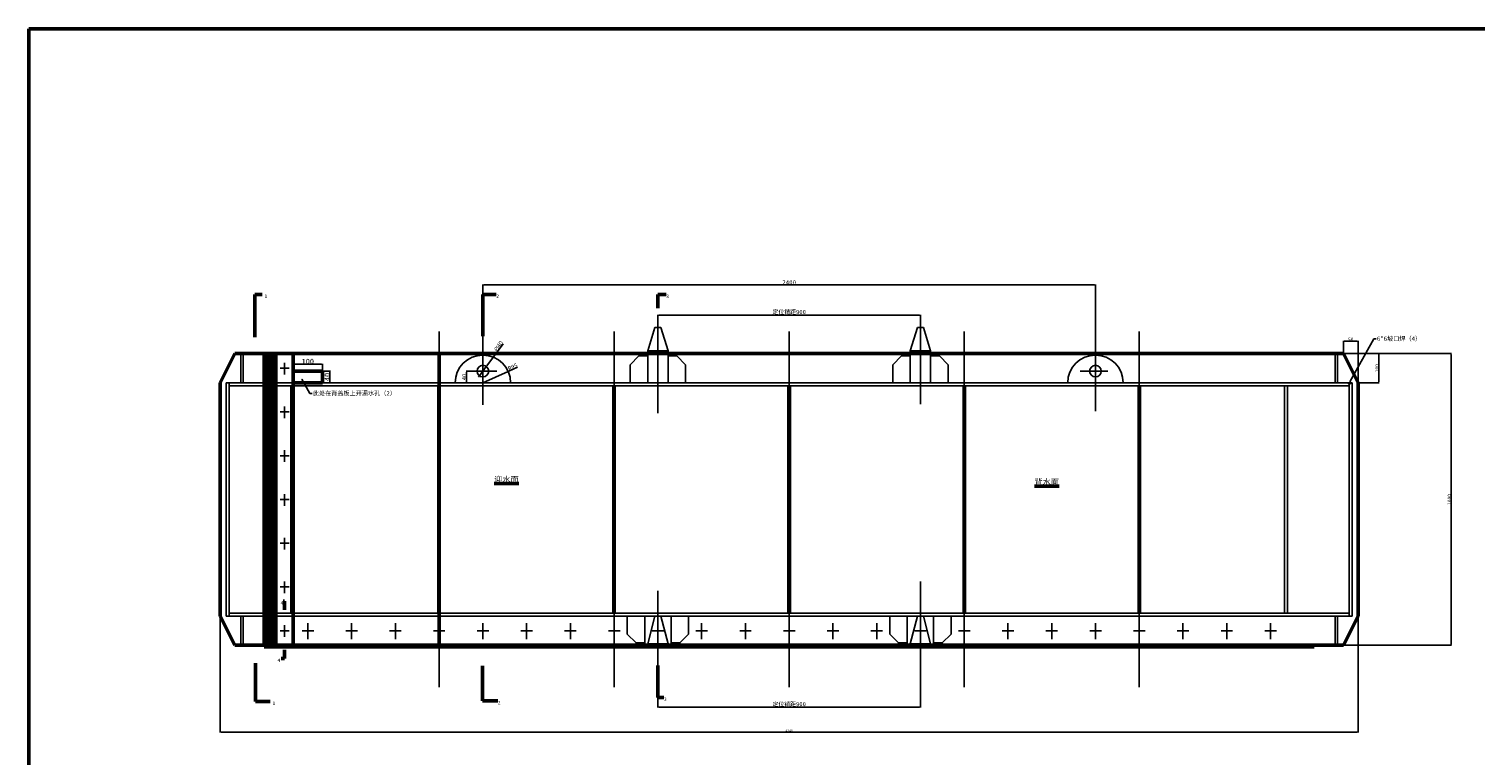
# Model space of a CAD drawing. Header units: millimetres. Extents: x 5419 to 25931, y -1907 to 3833.
# Tile 4 of 10: x 5419 to 10376, y 1343 to 3833. Entities that reach past the tile are written whole.
import ezdxf
from ezdxf import colors
from ezdxf.entities.mleader import LeaderData, LeaderLine
from ezdxf.math import Vec2, Vec3

# ---------------------------------------------------------------- set-up
doc = ezdxf.new("R2010")
doc.units = ezdxf.units.MM
doc.dimstyles.new('ISO-25', dxfattribs={"dimtxt": 3, "dimasz": 3, "dimexe": 1.25, "dimexo": 0.625, "dimtad": 1, "dimtxsty": 'Standard', "dimcen": 2.5, "dimadec": 0, "dimazin": 0, "dimtfac": 1, "dimtmove": 0, "dimatfit": 3, "dimfxl": 1, "dimarcsym": 0})

# ---------------------------------------------------------------- blocks, each defined once
blk = doc.blocks.new('*D9')
at = {"color": 0, "lineweight": -2}
for p, q in [((9925.7, 2719.7), (10295.8, 2719.7)), ((10294.6, 2716.7), (10294.6, 1722.7)), ((9925.7, 1719.7), (10295.8, 1719.7))]:
    blk.add_line(p, q, dxfattribs=at)
at = {"color": 0, "lineweight": 50}
for points in [[(10294.1, 2716.7), (10295.1, 2716.7), (10294.6, 2719.7)], [(10294.1, 1722.7), (10295.1, 1722.7), (10294.6, 1719.7)]]:
    blk.add_solid(points, dxfattribs=at)
at = {"layer": 'Defpoints', "color": 0, "lineweight": 50}
for p in [(9925.1, 2719.7), (9925.1, 1719.7), (10294.6, 1719.7)]:
    blk.add_point(p, dxfattribs=at)
at = {"color": 0, "lineweight": 13, "insert": (10288, 2219.7), "char_height": 3, "attachment_point": 5, "rotation": 90}
blk.add_mtext('{\\H4x;1000}', dxfattribs=at)
blk = doc.blocks.new('*D10')
at = {"color": 0, "lineweight": -2}
for p, q in [((9926.3, 2719.7), (10047.7, 2719.7)), ((10046.4, 2716.7), (10046.4, 2622.7)), ((9975.7, 2619.7), (10047.7, 2619.7))]:
    blk.add_line(p, q, dxfattribs=at)
at = {"color": 0, "lineweight": 50}
for points in [[(10045.9, 2716.7), (10046.9, 2716.7), (10046.4, 2719.7)], [(10045.9, 2622.7), (10046.9, 2622.7), (10046.4, 2619.7)]]:
    blk.add_solid(points, dxfattribs=at)
at = {"layer": 'Defpoints', "color": 0, "lineweight": 50}
for p in [(9925.7, 2719.7), (9975.1, 2619.7), (10046.4, 2619.7)]:
    blk.add_point(p, dxfattribs=at)
at = {"color": 0, "lineweight": 13, "insert": (10039.8, 2669.7), "char_height": 3, "attachment_point": 5, "rotation": 90}
blk.add_mtext('{\\H4x;100}', dxfattribs=at)
blk = doc.blocks.new('*D11')
at = {"color": 0, "lineweight": -2}
for p, q in [((9925.1, 2720.3), (9925.1, 2763.5)), ((9928.1, 2762.3), (9972.1, 2762.3)), ((9975.1, 2620.3), (9975.1, 2763.5))]:
    blk.add_line(p, q, dxfattribs=at)
at = {"color": 0, "lineweight": 50}
for points in [[(9928.1, 2762.8), (9928.1, 2761.8), (9925.1, 2762.3)], [(9972.1, 2762.8), (9972.1, 2761.8), (9975.1, 2762.3)]]:
    blk.add_solid(points, dxfattribs=at)
at = {"layer": 'Defpoints', "color": 0, "lineweight": 50}
for p in [(9975.1, 2762.3), (9925.1, 2719.7), (9975.1, 2619.7)]:
    blk.add_point(p, dxfattribs=at)
at = {"color": 0, "lineweight": 13, "insert": (9950.1, 2768.9), "char_height": 3, "attachment_point": 5}
blk.add_mtext('{\\H4x;50}', dxfattribs=at)
blk = doc.blocks.new('*D43')
at = {"color": 0, "lineweight": -2}
for p, q in [((7575.1, 2730.3), (7575.1, 2853.1)), ((7578.1, 2851.9), (8472.1, 2851.9)), ((8475.1, 2730.3), (8475.1, 2853.1))]:
    blk.add_line(p, q, dxfattribs=at)
at = {"color": 0, "lineweight": 50}
for points in [[(7578.1, 2852.4), (7578.1, 2851.4), (7575.1, 2851.9)], [(8472.1, 2852.4), (8472.1, 2851.4), (8475.1, 2851.9)]]:
    blk.add_solid(points, dxfattribs=at)
at = {"layer": 'Defpoints', "color": 0, "lineweight": 50}
for p in [(8475.1, 2851.9), (7575.1, 2729.7), (8475.1, 2729.7)]:
    blk.add_point(p, dxfattribs=at)
at = {"color": 0, "lineweight": 13, "insert": (8025.1, 2861.8), "char_height": 3, "attachment_point": 5}
blk.add_mtext('{\\H4.8x;定位销距900}', dxfattribs=at)
blk = doc.blocks.new('*D44')
at = {"color": 0, "lineweight": -2}
for p, q in [((6975.1, 2715.3), (6975.1, 2956.8)), ((6978.1, 2955.6), (9072.1, 2955.6)), ((9075.1, 2715.3), (9075.1, 2956.8))]:
    blk.add_line(p, q, dxfattribs=at)
at = {"color": 0, "lineweight": 50}
for points in [[(6978.1, 2956.1), (6978.1, 2955.1), (6975.1, 2955.6)], [(9072.1, 2956.1), (9072.1, 2955.1), (9075.1, 2955.6)]]:
    blk.add_solid(points, dxfattribs=at)
at = {"layer": 'Defpoints', "color": 0, "lineweight": 50}
for p in [(9075.1, 2955.6), (6975.1, 2714.7), (9075.1, 2714.7)]:
    blk.add_point(p, dxfattribs=at)
at = {"color": 0, "lineweight": 13, "insert": (8025.1, 2963.7), "char_height": 15, "attachment_point": 5}
blk.add_mtext('2400', dxfattribs=at)
blk = doc.blocks.new('*D45')
at = {"color": 0, "lineweight": -2}
for p, q in [((7044.5, 2753.6), (6988.8, 2678.2)), ((6961.4, 2641.2), (6959.6, 2638.7)), ((6963.2, 2643.6), (6987, 2675.7))]:
    blk.add_line(p, q, dxfattribs=at)
at = {"color": 0, "lineweight": 50}
for points in [[(6988.4, 2678.4), (6989.2, 2677.9), (6987, 2675.7)], [(6961, 2641.5), (6961.8, 2640.9), (6963.2, 2643.6)]]:
    blk.add_solid(points, dxfattribs=at)
at = {"layer": 'Defpoints', "color": 0, "lineweight": 50}
for p in [(6963.2, 2643.6), (6987, 2675.7)]:
    blk.add_point(p, dxfattribs=at)
at = {"color": 0, "lineweight": 13, "insert": (7028.8, 2745.6), "char_height": 3, "attachment_point": 5, "rotation": 53.5353}
blk.add_mtext('{\\fMS PGothic|b0|i0|c128|p34;\\H4.8x;∅40}', dxfattribs=at)
blk = doc.blocks.new('*D46')
at = {"color": 0, "lineweight": -2}
for p, q in [((6975.1, 2619.7), (7061.6, 2658.9)), ((7094.4, 2673.8), (7064.3, 2660.1))]:
    blk.add_line(p, q, dxfattribs=at)
at = {"color": 0, "lineweight": 50}
blk.add_solid([(7064.1, 2660.6), (7064.5, 2659.7), (7061.6, 2658.9)], dxfattribs=at)
at = {"layer": 'Defpoints', "color": 0, "lineweight": 50}
for p in [(7061.6, 2658.9), (6975.1, 2619.7)]:
    blk.add_point(p, dxfattribs=at)
at = {"color": 0, "lineweight": 13, "insert": (7077.5, 2674.7), "char_height": 3, "attachment_point": 5, "rotation": 24.4003}
blk.add_mtext('{\\H4.8x;R95}', dxfattribs=at)
blk = doc.blocks.new('*D47')
at = {"color": 0, "lineweight": -2}
for p, q in [((6932.1, 2659.7), (6917.7, 2659.7)), ((6919, 2656.7), (6919, 2622.7)), ((6932.1, 2619.7), (6917.7, 2619.7))]:
    blk.add_line(p, q, dxfattribs=at)
at = {"color": 0, "lineweight": 50}
for points in [[(6918.5, 2656.7), (6919.5, 2656.7), (6919, 2659.7)], [(6918.5, 2622.7), (6919.5, 2622.7), (6919, 2619.7)]]:
    blk.add_solid(points, dxfattribs=at)
at = {"layer": 'Defpoints', "color": 0, "lineweight": 50}
for p in [(6932.7, 2659.7), (6919, 2619.7), (6932.7, 2619.7)]:
    blk.add_point(p, dxfattribs=at)
at = {"color": 0, "lineweight": 13, "insert": (6911.1, 2639.7), "char_height": 3, "attachment_point": 5, "rotation": 90}
blk.add_mtext('{\\H4.8x;40}', dxfattribs=at)
blk = doc.blocks.new('*D52')
at = {"color": 0, "lineweight": -2}
for p, q in [((6075.1, 1819), (6075.1, 1420.8)), ((9975.1, 1819), (9975.1, 1420.8)), ((6078.1, 1422.1), (9972.1, 1422.1))]:
    blk.add_line(p, q, dxfattribs=at)
at = {"color": 0, "lineweight": 50}
for points in [[(6078.1, 1422.6), (6078.1, 1421.6), (6075.1, 1422.1)], [(9972.1, 1422.6), (9972.1, 1421.6), (9975.1, 1422.1)]]:
    blk.add_solid(points, dxfattribs=at)
at = {"layer": 'Defpoints', "color": 0, "lineweight": 50}
for p in [(6075.1, 1819.7), (9975.1, 1819.7), (9975.1, 1422.1)]:
    blk.add_point(p, dxfattribs=at)
at = {"color": 0, "lineweight": 13, "insert": (8025.1, 1426.7), "char_height": 8, "attachment_point": 5}
blk.add_mtext('4240', dxfattribs=at)
blk = doc.blocks.new('*D53')
at = {"color": 0, "lineweight": -2}
for p, q in [((7575.1, 1575.6), (7575.1, 1506.2)), ((8475.1, 1575.6), (8475.1, 1506.2)), ((7578.1, 1507.5), (8472.1, 1507.5))]:
    blk.add_line(p, q, dxfattribs=at)
at = {"color": 0, "lineweight": 50}
for points in [[(7578.1, 1508), (7578.1, 1507), (7575.1, 1507.5)], [(8472.1, 1508), (8472.1, 1507), (8475.1, 1507.5)]]:
    blk.add_solid(points, dxfattribs=at)
at = {"layer": 'Defpoints', "color": 0, "lineweight": 50}
for p in [(7575.1, 1576.3), (8475.1, 1576.3), (8475.1, 1507.5)]:
    blk.add_point(p, dxfattribs=at)
at = {"color": 0, "lineweight": 13, "insert": (8025.1, 1517.4), "char_height": 3, "attachment_point": 5}
blk.add_mtext('{\\H4.8x;定位销距900}', dxfattribs=at)
blk = doc.blocks.new('*D69')
at = {"color": 0, "lineweight": -2}
for p, q in [((6325.1, 2684.6), (6325.1, 2682.3)), ((6422.1, 2683.6), (6328.1, 2683.6)), ((6425.1, 2660.3), (6425.1, 2684.8))]:
    blk.add_line(p, q, dxfattribs=at)
at = {"color": 0, "lineweight": 50}
for points in [[(6328.1, 2684.1), (6328.1, 2683.1), (6325.1, 2683.6)], [(6422.1, 2684.1), (6422.1, 2683.1), (6425.1, 2683.6)]]:
    blk.add_solid(points, dxfattribs=at)
at = {"layer": 'Defpoints', "color": 0, "lineweight": 50}
for p in [(6325.1, 2685.3), (6325.1, 2683.6), (6425.1, 2659.7)]:
    blk.add_point(p, dxfattribs=at)
at = {"color": 0, "lineweight": 13, "insert": (6375.1, 2693.2), "char_height": 3, "attachment_point": 5}
blk.add_mtext('{\\H6x;100}', dxfattribs=at)
blk = doc.blocks.new('*D70')
at = {"color": 0, "lineweight": -2}
for p, q in [((6425.7, 2659.7), (6452.4, 2659.7)), ((6451.1, 2656.7), (6451.1, 2622.7)), ((6452.5, 2619.7), (6449.9, 2619.7))]:
    blk.add_line(p, q, dxfattribs=at)
at = {"color": 0, "lineweight": 50}
for points in [[(6450.6, 2656.7), (6451.6, 2656.7), (6451.1, 2659.7)], [(6450.6, 2622.7), (6451.6, 2622.7), (6451.1, 2619.7)]]:
    blk.add_solid(points, dxfattribs=at)
at = {"layer": 'Defpoints', "color": 0, "lineweight": 50}
for p in [(6425.1, 2659.7), (6451.1, 2619.7), (6453.2, 2619.7)]:
    blk.add_point(p, dxfattribs=at)
at = {"color": 0, "lineweight": 13, "insert": (6441.5, 2639.7), "char_height": 3, "attachment_point": 5, "rotation": 90}
blk.add_mtext('{\\H6x;40}', dxfattribs=at)

msp = doc.modelspace()

# ---------------------------------------------------------------- hatches: boundary and pattern name
h = msp.add_hatch()
h.set_pattern_fill('ANSI37', color=256, scale=1.5, style=0)
h.paths.add_polyline_path([(7803.374, -904.934), (7783.374, -904.934), (7783.374, -948.934), (7803.374, -948.934)])
h.paths.add_polyline_path([(7803.374, -960.934), (7783.374, -960.934), (7783.374, -1009.934), (7803.374, -1009.934)])
h.paths.add_polyline_path([(8864.348, -948.934), (8884.348, -948.934), (8884.348, -904.934), (8864.348, -904.934)])
h.paths.add_polyline_path([(8864.348, -1009.934), (8884.348, -1009.934), (8884.348, -960.934), (8864.348, -960.934)])
h.paths.add_polyline_path([(11257.958, 1819.654), (11237.958, 1819.654), (11237.958, 1775.654), (11257.958, 1775.654)])
h.paths.add_polyline_path([(11257.958, 1763.654), (11237.958, 1763.654), (11237.958, 1714.654), (11257.958, 1714.654)])
h.paths.add_polyline_path([(9785.086, 818.654), (9785.086, 753.654), (9805.086, 753.654), (9805.086, 773.654, 0.02177006), (9803.347, 773.578, -0.43995086), (9800.086, 776.567), (9800.086, 833.654), (9761.086, 833.654), (9761.086, 818.654)])
h.paths.add_polyline_path([(9805.086, 753.654), (9825.086, 753.654, 0.41421356), (9805.086, 773.654)])
h.paths.add_polyline_path([(9805.086, 733.654, 0.41421356), (9825.086, 753.654), (9805.086, 753.654)])
h.paths.add_polyline_path([(9805.086, 753.654), (9785.086, 753.654, 0.41421356), (9805.086, 733.654)])
h.paths.add_polyline_path([(9749.086, 818.654), (9749.086, 833.654), (9725.086, 833.654), (9725.086, 818.654)])
h.paths.add_polyline_path([(6245.086, 753.654), (6245.086, 773.654, 0.41421356), (6225.086, 753.654)])
h.paths.add_polyline_path([(6245.086, 753.654), (6225.086, 753.654, 0.41421356), (6245.086, 733.654)])
h.paths.add_polyline_path([(6245.086, 753.654), (6245.086, 733.654, 0.41421356), (6265.086, 753.654)])
h.paths.add_polyline_path([(6265.086, 818.654), (6289.086, 818.654), (6289.086, 833.654), (6250.086, 833.654), (6250.086, 776.567, -0.43995086), (6246.826, 773.578, 0.02177006), (6245.086, 773.654), (6245.086, 753.654), (6265.086, 753.654)])
h.paths.add_polyline_path([(6325.086, 818.654), (6325.086, 833.654), (6301.086, 833.654), (6301.086, 818.654)])

# ---------------------------------------------------------------- linework, layer by layer
at = {"lineweight": 50}
for p, q in [((5419.038, 3832.986), (13469.038, 3832.986)), ((5419.038, 3832.986), (5419.038, -1899.927)), ((6193.691, 2922.594), (6193.691, 2776.079)), ((6193.691, 2922.594), (6218.591, 2922.594)), ((6975.086, 2922.811), (6975.086, 2779.544)), ((6975.086, 2922.811), (7021.168, 2922.811)), ((7575.086, 2922.25), (7575.086, 2875.168)), ((7575.086, 2922.25), (7603.46, 2922.25)), ((6125.086, 2719.654), (6075.086, 2619.654)), ((6125.086, 2719.654), (9925.086, 2719.654)), ((6225.086, 2719.654), (6225.086, 1714.654)), ((6265.086, 2719.654), (6265.086, 1714.654)), ((6325.086, 2719.654), (6325.086, 1719.654)), ((6825.086, 2719.654), (6825.086, 1719.654)), ((9925.086, 2719.654), (9975.086, 2619.654)), ((6325.086, 2659.654), (6425.086, 2659.654)), ((6425.086, 2659.654), (6425.086, 2619.654)), ((6075.086, 2619.654), (6075.086, 1819.654)), ((6325.086, 2619.654), (6425.086, 2619.654)), ((9975.086, 2619.654), (9975.086, 1819.654)), ((6295.507, 1871.176), (6290.426, 1871.176)), ((6295.507, 1871.176), (6295.507, 1841.725)), ((6075.086, 1819.654), (6125.086, 1719.654)), ((9975.086, 1819.654), (9925.086, 1719.654)), ((6125.086, 1719.654), (6225.086, 1719.654)), ((6225.086, 1714.654), (9825.086, 1714.654)), ((6265.086, 1719.654), (9925.086, 1719.654)), ((6295.421, 1704.465), (6295.421, 1674.61)), ((6195.421, 1658.127), (6195.421, 1527.019)), ((6295.421, 1674.61), (6284.141, 1674.61)), ((6973.749, 1648.825), (6973.749, 1529.533)), ((7575.086, 1650.906), (7575.086, 1540.919)), ((7575.086, 1540.919), (7595.854, 1540.919)), ((6195.421, 1527.019), (6245.911, 1527.019)), ((6973.749, 1529.533), (7026.304, 1529.533))]:
    msp.add_line(p, q, dxfattribs=at)
for p, q in [((6825.086, 2795.953), (6825.086, 1576.263)), ((7425.086, 2795.953), (7425.086, 1576.263)), ((7565.086, 2809.654), (7540.086, 2729.654)), ((7585.086, 2809.654), (7565.086, 2809.654)), ((7575.086, 2795.953), (7575.086, 2515.164)), ((7585.086, 2809.654), (7610.086, 2729.654)), ((8025.086, 2795.953), (8025.086, 1576.263)), ((8465.086, 2809.654), (8440.086, 2729.654)), ((8485.086, 2809.654), (8465.086, 2809.654)), ((8475.086, 2795.953), (8475.086, 2546.848)), ((8485.086, 2809.654), (8510.086, 2729.654)), ((8625.086, 2795.953), (8625.086, 1576.263)), ((9225.086, 2795.953), (9225.086, 1576.263)), ((6975.086, 2730.989), (6975.086, 2543.892)), ((7540.086, 2729.654), (7540.086, 2719.654)), ((7610.086, 2729.654), (7540.086, 2729.654)), ((7610.086, 2729.654), (7610.086, 2719.654)), ((8440.086, 2729.654), (8440.086, 2719.654)), ((8510.086, 2729.654), (8440.086, 2729.654)), ((8510.086, 2729.654), (8510.086, 2719.654)), ((9075.086, 2733.023), (9075.086, 2521.955)), ((6230.086, 2719.654), (6230.086, 1714.654)), ((6235.086, 2719.654), (6235.086, 1714.654)), ((6240.086, 2719.654), (6240.086, 1714.654)), ((6245.086, 2719.654), (6245.086, 1714.654)), ((6250.086, 2719.654), (6250.086, 1714.654)), ((6255.086, 2719.654), (6255.086, 1714.654)), ((6260.086, 2719.654), (6260.086, 1714.654)), ((6295.086, 2688.384), (6295.086, 2648.333)), ((6279.715, 2669.654), (6311.123, 2669.654)), ((6932.71, 2659.654), (7023.423, 2659.654)), ((9022.946, 2659.654), (9116.878, 2659.654)), ((6295.086, 2538.384), (6295.086, 2498.333)), ((6279.715, 2519.654), (6311.123, 2519.654)), ((6295.086, 2388.384), (6295.086, 2348.333)), ((6279.715, 2369.654), (6311.123, 2369.654)), ((6295.086, 2238.384), (6295.086, 2198.333)), ((6279.715, 2219.654), (6311.123, 2219.654)), ((6295.086, 2088.384), (6295.086, 2048.333)), ((6279.715, 2069.654), (6311.123, 2069.654)), ((6295.086, 1938.384), (6295.086, 1898.333)), ((8475.086, 1938.519), (8475.086, 1576.263)), ((6279.715, 1919.654), (6311.123, 1919.654)), ((7575.086, 1906.835), (7575.086, 1576.263)), ((6295.086, 1788.384), (6295.086, 1748.333)), ((6375.086, 1795.672), (6375.086, 1741.056)), ((6525.086, 1795.672), (6525.086, 1741.056)), ((6675.086, 1795.672), (6675.086, 1741.056)), ((6825.086, 1795.672), (6825.086, 1741.056)), ((6975.086, 1795.672), (6975.086, 1741.056)), ((7125.086, 1795.672), (7125.086, 1741.056)), ((7275.086, 1795.672), (7275.086, 1741.056)), ((7425.086, 1795.672), (7425.086, 1741.056)), ((7575.086, 1795.672), (7575.086, 1741.056)), ((7725.086, 1795.672), (7725.086, 1741.056)), ((7875.086, 1795.672), (7875.086, 1741.056)), ((8025.086, 1795.672), (8025.086, 1741.056)), ((8175.086, 1795.672), (8175.086, 1741.056)), ((8325.086, 1795.672), (8325.086, 1741.056)), ((8475.086, 1795.672), (8475.086, 1741.056)), ((8625.086, 1795.672), (8625.086, 1741.056)), ((8775.086, 1795.672), (8775.086, 1741.056)), ((8925.086, 1795.672), (8925.086, 1741.056)), ((9075.086, 1795.672), (9075.086, 1741.056)), ((9225.086, 1795.672), (9225.086, 1741.056)), ((9375.086, 1795.672), (9375.086, 1741.056)), ((9525.086, 1795.672), (9525.086, 1741.056)), ((9675.086, 1795.672), (9675.086, 1741.056)), ((6279.715, 1769.654), (6311.123, 1769.654)), ((6355.485, 1769.654), (6395.255, 1769.654)), ((6505.485, 1769.654), (6545.255, 1769.654)), ((6655.485, 1769.654), (6695.255, 1769.654)), ((6805.485, 1769.654), (6845.255, 1769.654)), ((6955.485, 1769.654), (6995.255, 1769.654)), ((7105.485, 1769.654), (7145.255, 1769.654)), ((7255.485, 1769.654), (7295.255, 1769.654)), ((7405.485, 1769.654), (7445.255, 1769.654)), ((7555.485, 1769.654), (7595.255, 1769.654)), ((7705.485, 1769.654), (7745.255, 1769.654)), ((7855.485, 1769.654), (7895.255, 1769.654)), ((8005.485, 1769.654), (8045.255, 1769.654)), ((8155.485, 1769.654), (8195.255, 1769.654)), ((8305.485, 1769.654), (8345.255, 1769.654)), ((8455.485, 1769.654), (8495.255, 1769.654)), ((8605.485, 1769.654), (8645.255, 1769.654)), ((8755.485, 1769.654), (8795.255, 1769.654)), ((8905.485, 1769.654), (8945.255, 1769.654)), ((9055.485, 1769.654), (9095.255, 1769.654)), ((9205.485, 1769.654), (9245.255, 1769.654)), ((9355.485, 1769.654), (9395.255, 1769.654)), ((9505.485, 1769.654), (9545.255, 1769.654)), ((9655.485, 1769.654), (9695.255, 1769.654)), ((6325.086, 1719.654), (6325.086, 1714.654)), ((7500.086, 1719.654), (7535.086, 1719.654)), ((7535.086, 1719.654), (7615.086, 1719.654)), ((7615.086, 1719.654), (7650.086, 1719.654)), ((8400.086, 1719.654), (8435.086, 1719.654)), ((8435.086, 1719.654), (8515.086, 1719.654)), ((8515.086, 1719.654), (8550.086, 1719.654)), ((9725.093, 1719.654), (9725.086, 1714.654)), ((9825.086, 1719.654), (9825.086, 1714.654))]:
    msp.add_line(p, q)
at = {"color": 6}
for p, q in [((6145.086, 2619.654), (6145.086, 2719.654)), ((6153.086, 2619.654), (6153.086, 2719.654)), ((7480.086, 2681.654), (7510.086, 2711.654)), ((7480.086, 2681.654), (7480.086, 2619.654)), ((7510.086, 2711.654), (7540.086, 2711.654)), ((7540.086, 2719.654), (7540.086, 2619.654)), ((7610.086, 2719.654), (7610.086, 2619.654)), ((7610.086, 2711.654), (7640.086, 2711.654)), ((7670.086, 2681.028), (7640.086, 2711.654)), ((7670.086, 2681.028), (7670.086, 2619.654)), ((8380.086, 2681.654), (8410.086, 2711.654)), ((8380.086, 2681.654), (8380.086, 2619.654)), ((8410.086, 2711.654), (8440.086, 2711.654)), ((8440.086, 2719.654), (8440.086, 2619.654)), ((8510.086, 2719.654), (8510.086, 2619.654)), ((8510.086, 2711.654), (8540.086, 2711.654)), ((8570.086, 2681.028), (8540.086, 2711.654)), ((8570.086, 2681.028), (8570.086, 2619.654)), ((9897.086, 2619.654), (9897.086, 2719.654)), ((9905.086, 2619.654), (9905.086, 2719.654)), ((6095.086, 2619.654), (6095.086, 1819.654)), ((6105.086, 2619.654), (6095.086, 2619.654)), ((6105.086, 2619.654), (6105.086, 1819.654)), ((6105.086, 2619.654), (9945.086, 2619.654)), ((6105.086, 2609.654), (9945.086, 2609.654)), ((6316.804, 2609.654), (6316.804, 1829.654)), ((6326.804, 2609.654), (6326.804, 1829.654)), ((6821.086, 2609.654), (6821.086, 1829.654)), ((6829.086, 2609.654), (6829.086, 1829.654)), ((7421.086, 2609.654), (7421.086, 1829.654)), ((7429.086, 2609.654), (7429.086, 1829.654)), ((8021.086, 2609.654), (8021.086, 1829.654)), ((8029.086, 2609.654), (8029.086, 1829.654)), ((8621.086, 2609.654), (8621.086, 1829.654)), ((8629.086, 2609.654), (8629.086, 1829.654)), ((9221.086, 2609.654), (9221.086, 1829.654)), ((9229.086, 2609.654), (9229.086, 1829.654)), ((9723.369, 2609.654), (9723.369, 1829.654)), ((9733.369, 2609.654), (9733.369, 1829.654)), ((9945.086, 2619.654), (9945.086, 1819.654)), ((9945.086, 2619.654), (9955.086, 2619.654)), ((9955.086, 2619.654), (9955.086, 1819.654)), ((6105.086, 1819.654), (6095.086, 1819.654)), ((6105.086, 1829.654), (9945.086, 1829.654)), ((6105.086, 1819.654), (9945.086, 1819.654)), ((6145.086, 1819.654), (6145.086, 1719.654)), ((6153.086, 1819.654), (6153.086, 1719.654)), ((7470.086, 1819.654), (7470.086, 1757.654)), ((7530.086, 1819.654), (7530.086, 1719.654)), ((7565.086, 1819.654), (7540.086, 1724.654)), ((7585.086, 1819.654), (7610.086, 1724.654)), ((7620.086, 1819.654), (7620.086, 1719.654)), ((7680.086, 1819.654), (7680.086, 1757.654)), ((8370.086, 1819.654), (8370.086, 1757.654)), ((8430.086, 1819.654), (8430.086, 1719.654)), ((8465.086, 1819.654), (8440.086, 1724.654)), ((8485.086, 1819.654), (8510.086, 1724.654)), ((8520.086, 1819.654), (8520.086, 1719.654)), ((8580.086, 1819.654), (8580.086, 1757.654)), ((9897.086, 1819.654), (9897.086, 1719.654)), ((9905.086, 1819.654), (9905.086, 1719.654)), ((9945.086, 1819.654), (9955.086, 1819.654)), ((7470.086, 1757.654), (7500.086, 1727.654)), ((7680.086, 1757.654), (7650.086, 1727.654)), ((8370.086, 1757.654), (8400.086, 1727.654)), ((8580.086, 1757.654), (8550.086, 1727.654)), ((7500.086, 1727.654), (7500.086, 1719.654)), ((7500.086, 1727.654), (7530.086, 1727.654)), ((7540.086, 1724.654), (7535.086, 1719.654)), ((7540.086, 1724.654), (7610.086, 1724.654)), ((7610.086, 1724.654), (7615.086, 1719.654)), ((7620.086, 1727.654), (7650.086, 1727.654)), ((7650.086, 1727.654), (7650.086, 1719.654)), ((8400.086, 1727.654), (8400.086, 1719.654)), ((8400.086, 1727.654), (8430.086, 1727.654)), ((8440.086, 1724.654), (8435.086, 1719.654)), ((8440.086, 1724.654), (8510.086, 1724.654)), ((8510.086, 1724.654), (8515.086, 1719.654)), ((8520.086, 1727.654), (8550.086, 1727.654)), ((8550.086, 1727.654), (8550.086, 1719.654))]:
    msp.add_line(p, q, dxfattribs=at)
at = {"color": 1, "lineweight": 13}
for p, q in [((9939.086, 2619.654), (9945.086, 2613.654)), ((9945.086, 2613.654), (9951.086, 2619.654))]:
    msp.add_line(p, q, dxfattribs=at)
at = {"color": 6}
for centre in [(6975.086, 2659.654), (9075.086, 2659.654)]:
    msp.add_circle(centre, 20, dxfattribs=at)
for centre, start in [((6975.086, 2619.654), 360), ((9075.086, 2619.654), 0)]:
    msp.add_arc(centre, 95, start, 180, dxfattribs=at)

# ---------------------------------------------------------------- texts
at = {"lineweight": 50, "attachment_point": 1}
for s, insert, char_height, width in [('1', (6226.689, 2922.581), 12, 27.49801), ('2', (7021.168, 2922.811), 12, 24.2211), ('3', (7603.46, 2922.25), 12, 31.4947), ('{\\fSimSun|b1|i0|c134|p34;\\L迎水面}', (7014.208, 2298.028), 20, 202.24524), ('{\\fSimSun|b1|i0|c134|p34;\\L背水面}', (8866.059, 2289.603), 20, 237.5709), ('4', (6281.563, 1871.176), 12, 8.86294), ('4', (6271.218, 1674.61), 12, 12.92293), ('3', (7595.854, 1540.919), 12, 25.88525), ('1', (6254.187, 1527.019), 12, 27.62963), ('2', (7026.304, 1529.533), 12, 37.92671)]:
    msp.add_mtext(s, dxfattribs=dict(at, insert=insert, char_height=char_height, width=width))

# ---------------------------------------------------------------- dimensions: what is measured, and where the dimension line sits
at = {"color": 1, "lineweight": 13}
for base, p1, p2, text, override, picture, middle in [((9075.086, 2955.597), (6975.086, 2714.654), (9075.086, 2714.654), '2400', {"dimtxt": 15}, '*D44', (8025.086, 2963.722)), ((9975.086, 1422.079), (6075.086, 1819.654), (9975.086, 1819.654), '4240', {"dimtxt": 8}, '*D52', (8025.086, 1426.704))]:
    dim = msp.add_linear_dim(base=base, p1=p1, p2=p2, text=text, dimstyle='ISO-25', override=override, dxfattribs=at)
    dim.commit()
    dim.dimension.update_dxf_attribs({"geometry": picture, "text_midpoint": middle})
for base, p1, p2, text, picture, middle in [((8475.086, 2851.854), (7575.086, 2729.654), (8475.086, 2729.654), '{\\H4.8x;定位销距900}', '*D43', (8025.086, 2861.839)), ((9975.086, 2762.292), (9925.086, 2719.654), (9975.086, 2619.654), '{\\H4x;<>}', '*D11', (9950.086, 2768.917)), ((6325.086, 2683.587), (6425.086, 2659.654), (6325.086, 2685.271), '{\\H6x;<>}', '*D69', (6375.086, 2693.212)), ((8475.086, 1507.45), (7575.086, 1576.263), (8475.086, 1576.263), '{\\H4.8x;定位销距900}', '*D53', (8025.086, 1517.435))]:
    dim = msp.add_linear_dim(base=base, p1=p1, p2=p2, text=text, dimstyle='ISO-25', dxfattribs=at)
    dim.commit()
    dim.dimension.update_dxf_attribs({"geometry": picture, "text_midpoint": middle})
dim = msp.add_diameter_dim_2p(p1=(6963.2, 2643.569), p2=(6986.973, 2675.738), text='{\\fMS PGothic|b0|i0|c128|p34;\\H4.8x;<>}', dimstyle='ISO-25', dxfattribs=at)
dim.commit()
dim.dimension.update_dxf_attribs({"geometry": '*D45', "text_midpoint": (7035.142, 2740.919), "dimtype": 163})
dim = msp.add_radius_dim(center=(6975.086, 2619.654), mpoint=(7061.601, 2658.899), text='{\\H4.8x;<>}', dimstyle='ISO-25', dxfattribs=at)
dim.commit()
dim.dimension.update_dxf_attribs({"geometry": '*D46', "text_midpoint": (7077.516, 2674.711)})
for base, p1, p2, text, picture, middle in [((10294.576, 1719.654), (9925.086, 2719.654), (9925.086, 1719.654), '{\\H4x;<>}', '*D9', (10287.951, 2219.654)), ((10046.447, 2619.654), (9925.711, 2719.654), (9975.086, 2619.654), '{\\H4x;<>}', '*D10', (10039.822, 2669.654)), ((6451.14, 2619.654), (6425.086, 2659.654), (6453.161, 2619.654), '{\\H6x;<>}', '*D70', (6441.515, 2639.654)), ((6918.959, 2619.654), (6932.71, 2659.654), (6932.71, 2619.654), '{\\H4.8x;<>}', '*D47', (6911.134, 2639.654))]:
    dim = msp.add_linear_dim(base=base, p1=p1, p2=p2, angle=90, text=text, dimstyle='ISO-25', dxfattribs=at)
    dim.commit()
    dim.dimension.update_dxf_attribs({"geometry": picture, "text_midpoint": middle})

# ---------------------------------------------------------------- leaders
ml = msp.add_multileader_mtext('Standard', dxfattribs=at)
ml.set_content('6*6坡口焊（4）', color=1)
ml.set_leader_properties()
ml.build(insert=Vec2(0, 0))
ctx = ml.context
ctx.base_point, ctx.char_height, ctx.plane_origin = Vec3(10037.529, 2770.036), 15, Vec3(9945.086, 2619.654)
notes = []
notes.append((ctx, [(0, (1, 1, 0), (10029.529, 2770.036), (1, 0), 8, [(0, [(9945.086, 2619.654)], 0, [])])]))
ctx.mtext.insert, ctx.mtext.flow_direction = Vec3(10039.529, 2778.619), 5
ml = msp.add_multileader_mtext('Standard', dxfattribs=at)
ml.set_content('此处在背盖板上开漏水孔（2）', color=1)
ml.set_leader_properties()
ml.build(insert=Vec2(0, 0))
ctx = ml.context
ctx.base_point, ctx.char_height, ctx.plane_origin = Vec3(6390.419, 2582.937), 15, Vec3(6353.141, 2635.713)
notes.append((ctx, [(0, (1, 1, 0), (6382.419, 2582.937), (1, 0), 8, [(0, [(6353.141, 2635.713)], 0, [])])]))
ctx.mtext.insert, ctx.mtext.flow_direction = Vec3(6392.419, 2591.562), 5
for ctx, leaders in notes:
    for number, flags, end, landing, length, lines in leaders:
        leader = LeaderData()
        leader.index, (leader.has_last_leader_line, leader.has_dogleg_vector, leader.attachment_direction) = number, flags
        leader.last_leader_point, leader.dogleg_vector, leader.dogleg_length = Vec3(end), Vec3(landing), length
        for number, points, colour, breaks in lines:
            line = LeaderLine()
            line.index, line.vertices, line.color, line.breaks = number, Vec3.list(points), colors.encode_raw_color(colour), breaks
            leader.lines.append(line)
        ctx.leaders.append(leader)

doc.saveas('drawing.dxf')
